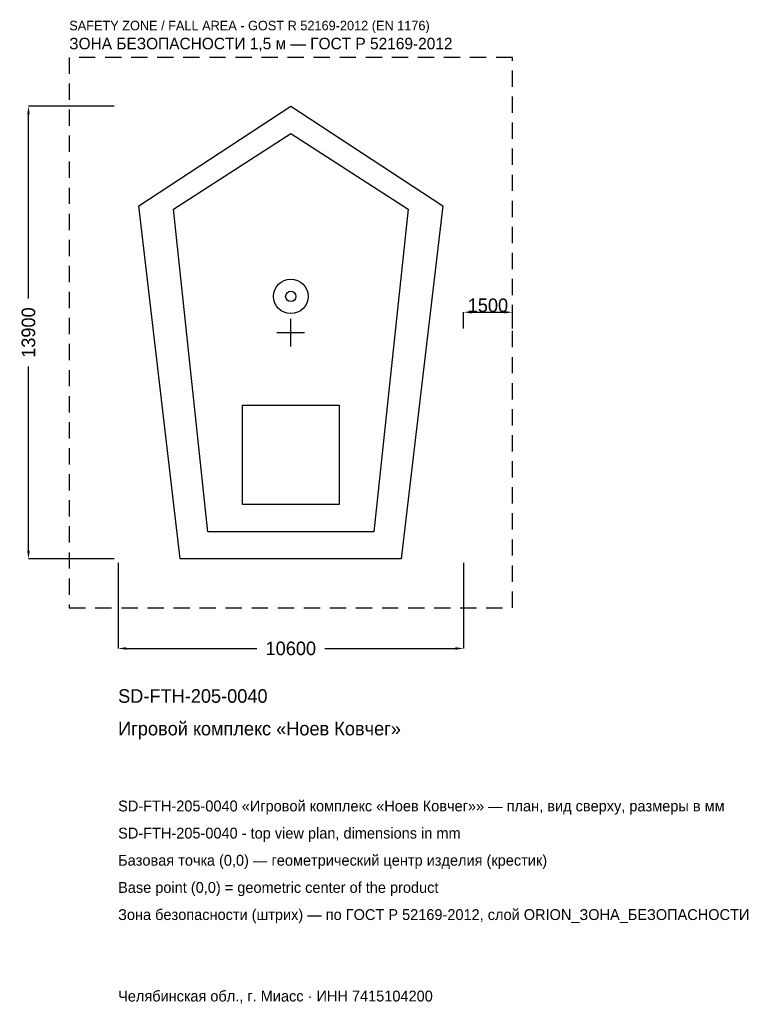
# Model space of a CAD drawing. Header units: metres. Extents: x -8321 to 14349, y -20629 to 9610.
import ezdxf

# ---------------------------------------------------------------- set-up
doc = ezdxf.new("R2010")
doc.units = ezdxf.units.M
doc.linetypes.add('DASHED', pattern=[800, 500, -300])
for name, color, linetype in [('ORION_ДАННЫЕ', 3, 'Continuous'), ('ORION_ЗОНА_БЕЗОПАСНОСТИ', 1, 'Continuous'), ('ORION_КОНТУР', 7, 'Continuous'), ('ORION_РАЗМЕРЫ', 8, 'Continuous')]:
    doc.layers.add(name, color=color, linetype=linetype)
doc.dimstyles.new('ORION', dxfattribs={"dimtxt": 417, "dimasz": 250.2, "dimexe": 1.25, "dimexo": 125.1, "dimtad": 1, "dimdec": 0, "dimcen": 2.5, "dimazin": 3, "dimtfac": 1, "dimtmove": 0, "dimatfit": 3, "dimarcsym": 0})

# ---------------------------------------------------------------- blocks, each defined once
blk = doc.blocks.new('_CLOSEDFILLED')
at = {"color": 0, "linetype": 'BYBLOCK'}
blk.add_solid([(-1, 0.16), (0, 0), (-1, -0.16)], dxfattribs=at)
blk = doc.blocks.new('*D1')
for p, q in [((-5300, -7075.1), (-5300, -9701)), ((5300, -7075.1), (5300, -9701)), ((-5049.8, -9701), (-1042.5, -9701)), ((1042.5, -9701), (5049.8, -9701))]:
    blk.add_line(p, q)
at = {"layer": 'Defpoints'}
for p in [(-5300, -6950), (5300, -6950), (-5300, -9701)]:
    blk.add_point(p, dxfattribs=at)
at = {"layer": 'ORION_РАЗМЕРЫ', "xscale": 250.2, "yscale": 250.2, "rotation": 180}
blk.add_blockref('_CLOSEDFILLED', (-5300, -9701), dxfattribs=at)
at = {"layer": 'ORION_РАЗМЕРЫ', "xscale": 250.2, "yscale": 250.2}
blk.add_blockref('_CLOSEDFILLED', (5300, -9701), dxfattribs=at)
at = {"layer": 'ORION_РАЗМЕРЫ', "insert": (0, -9701), "char_height": 417, "attachment_point": 5}
blk.add_mtext('10600', dxfattribs=at)
blk = doc.blocks.new('*D2')
for p, q in [((-5425.1, 6950), (-8051, 6950)), ((-8051, 1042.5), (-8051, 6699.8)), ((-8051, -6699.8), (-8051, -1042.5)), ((-5425.1, -6950), (-8051, -6950))]:
    blk.add_line(p, q)
at = {"layer": 'Defpoints'}
for p in [(-5300, 6950), (-8051, -6950), (-5300, -6950)]:
    blk.add_point(p, dxfattribs=at)
at = {"layer": 'ORION_РАЗМЕРЫ', "xscale": 250.2, "yscale": 250.2}
for p, rotation in [((-8051, 6950), 90), ((-8051, -6950), 270)]:
    blk.add_blockref('_CLOSEDFILLED', p, dxfattribs=dict(at, rotation=rotation))
at = {"layer": 'ORION_РАЗМЕРЫ', "insert": (-8051, 0), "char_height": 417, "attachment_point": 5, "rotation": 90}
blk.add_mtext('13900', dxfattribs=at)
blk = doc.blocks.new('ОРИОН SD-FTH-205-0040 Игровой комплекс Ноев Ковчег')
at = {"layer": 'ORION_ЗОНА_БЕЗОПАСНОСТИ', "linetype": 'DASHED'}
blk.add_lwpolyline([(-6800, -8450), (6800, -8450), (6800, 8450), (-6800, 8450)], close=True, dxfattribs=at)
at = {"layer": 'ORION_КОНТУР'}
for points in [[(-3392, -6950), (-4664, 3892), (0, 6950), (4664, 3892), (3392, -6950)], [(-2544, -6116), (-3604, 3794.7), (0, 6116), (3604, 3794.7), (2544, -6116)], [(-1484, -5282), (-1484, -2224), (1484, -2224), (1484, -5282)]]:
    blk.add_lwpolyline(points, close=True, dxfattribs=at)
for radius in [530, 159]:
    blk.add_circle((0, 1112), radius, dxfattribs=at)
at = {"layer": 'ORION_РАЗМЕРЫ'}
for p, q in [((0, -424), (0, 424)), ((-424, 0), (424, 0))]:
    blk.add_line(p, q, dxfattribs=at)
at = {"layer": 'ORION_ДАННЫЕ'}
for tag, p in [('АРТИКУЛ', (-5300, -11369)), ('НАИМЕНОВАНИЕ', (-5300, -12369.8))]:
    blk.add_attdef(tag, p, '', height=417, dxfattribs=at)
at = {"layer": 'ORION_ДАННЫЕ', "flags": 1}
for tag, p in [('ПРОИЗВОДИТЕЛЬ', (-5300, -13370.6)), ('ТЕЛЕФОН', (-5300, -14371.4)), ('САЙТ', (-5300, -16373)), ('АДРЕС', (-5300, -17373.8)), ('РЕКВИЗИТЫ', (-5300, -18374.6)), ('ГАБАРИТЫ', (-5300, -19375.4)), ('ЗОНА_БЕЗОПАСНОСТИ', (-5300, -20376.2))]:
    blk.add_attdef(tag, p, '', height=417, dxfattribs=at)
at = {"layer": 'ORION_ЗОНА_БЕЗОПАСНОСТИ', "color": 1}
for s, height, p in [('SAFETY ZONE / FALL AREA - GOST R 52169-2012 (EN 1176)', 291.9, (-6800, 9284)), ('ЗОНА БЕЗОПАСНОСТИ 1,5 м — ГОСТ Р 52169-2012', 354.45, (-6800, 8700.2))]:
    blk.add_text(s, height=height, dxfattribs=at).set_placement(p)
at = {"layer": 'ORION_РАЗМЕРЫ'}
dim = blk.add_linear_dim(base=(-8051, -6950), p1=(-5300, -6950), p2=(-5300, 6950), angle=90, dimstyle='ORION', dxfattribs=at)
dim.commit()
dim.dimension.update_dxf_attribs({"geometry": '*D2', "text_midpoint": (-8051, 0)})
blk.add_linear_dim(base=(5300, 625.5), p1=(5300, 0), p2=(6800, 0), dimstyle='ORION', dxfattribs=at).render()
dim = blk.add_linear_dim(base=(-5300, -9701), p1=(-5300, -6950), p2=(5300, -6950), dimstyle='ORION', dxfattribs=at)
dim.commit()
dim.dimension.update_dxf_attribs({"geometry": '*D1', "text_midpoint": (0, -9701)})

msp = doc.modelspace()

# ---------------------------------------------------------------- block references
msp.add_blockref('ОРИОН SD-FTH-205-0040 Игровой комплекс Ноев Ковчег', (0, 0)).add_auto_attribs({'АРТИКУЛ': 'SD-FTH-205-0040', 'НАИМЕНОВАНИЕ': 'Игровой комплекс «Ноев Ковчег»'})

# ---------------------------------------------------------------- texts
at = {"layer": 'ORION_ДАННЫЕ', "color": 3}
for s, p in [('SD-FTH-205-0040 «Игровой комплекс «Ноев Ковчег»» — план, вид сверху, размеры в мм', (-5300, -14705)), ('SD-FTH-205-0040 - top view plan, dimensions in mm', (-5300, -15539)), ('Челябинская обл., г. Миасс · ИНН 7415104200', (-5300, -20543))]:
    msp.add_text(s, height=333.6, dxfattribs=at).set_placement(p)
at = {"layer": 'ORION_ДАННЫЕ', "color": 7}
for s, p in [('Базовая точка (0,0) — геометрический центр изделия (крестик)', (-5300, -16373)), ('Base point (0,0) = geometric center of the product', (-5300, -17207))]:
    msp.add_text(s, height=333.6, dxfattribs=at).set_placement(p)
at = {"layer": 'ORION_ДАННЫЕ', "color": 1}
msp.add_text('Зона безопасности (штрих) — по ГОСТ Р 52169-2012, слой ORION_ЗОНА_БЕЗОПАСНОСТИ', height=333.6, dxfattribs=at).set_placement((-5300, -18041))

doc.saveas('drawing.dxf')
